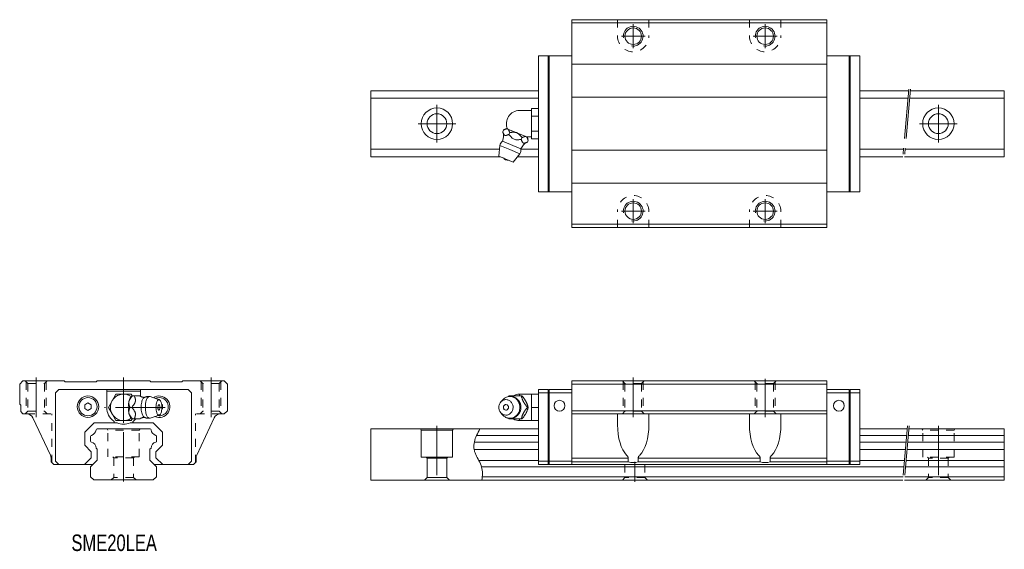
# Model space of a CAD drawing. Header units: inches. Extents: x -32 to 267, y -21 to 139.
import ezdxf

# ---------------------------------------------------------------- set-up
doc = ezdxf.new("R2010")
doc.units = ezdxf.units.IN
for name, pattern in [('CENTER', [22.8, 15, -3, 1.8, -3]), ('DASHED', [4.8, 2.4, -2.4]), ('PHANTOM', [27.6, 15, -3, 1.8, -3, 1.8, -3])]:
    doc.linetypes.add(name, pattern=pattern)
for name, color, linetype, lineweight in [('G-M6 [2]', 89, 'Continuous', 0), ('SME20EA [3]', 89, 'Continuous', 0), ('Unnamed [1]', 89, 'Continuous', 0)]:
    doc.layers.add(name, color=color, linetype=linetype, lineweight=lineweight)
doc.styles.add('CK_TEXT_STYLE_0006', font='Smooth', dxfattribs={"width": 0.75, "height": 5})

msp = doc.modelspace()

# ---------------------------------------------------------------- linework, layer by layer
at = {"layer": 'G-M6 [2]', "color": 4, "linetype": 'Continuous', "lineweight": 0}
for p, q in [((114.3, 23.58), (114.84, 24.22)), ((116.82, 25.5), (120.55, 25.5)), ((120.05, 25.53), (120.05, 26)), ((120.05, 26), (123.65, 26)), ((120.55, 25.5), (120.78, 25.5)), ((123.65, 24), (123.65, 26)), ((123.65, 26), (125.75, 26)), ((123.65, 22), (123.65, 24)), ((121.96, 23.82), (122.04, 23.68)), ((122.42, 22), (122.65, 22)), ((123.65, 20), (123.65, 22)), ((123.65, 22), (125.75, 22)), ((114.84, 19.78), (114.3, 20.42)), ((120.55, 18.5), (116.82, 18.5)), ((120.05, 18), (120.05, 18.47)), ((123.65, 18), (120.05, 18)), ((120.55, 18.5), (120.78, 18.5)), ((122.04, 20.32), (121.96, 20.18)), ((123.65, 18), (123.65, 20)), ((123.65, 18), (125.75, 18))]:
    msp.add_line(p, q, dxfattribs=at)
for points in [[(115.91, 19.65), (115.52, 19.69), (115.32, 19.74), (115.12, 19.81), (114.92, 19.91), (114.73, 20.03), (114.55, 20.17), (114.38, 20.33), (114.23, 20.51), (114.1, 20.71), (113.98, 20.92), (113.89, 21.13), (113.82, 21.35), (113.77, 21.64), (113.74, 21.92), (113.75, 22.19), (113.78, 22.44), (113.83, 22.67), (113.92, 22.95), (114.03, 23.18), (114.15, 23.38), (114.32, 23.6), (114.48, 23.77), (114.63, 23.9), (114.81, 24.03), (115.03, 24.15), (115.2, 24.22), (115.38, 24.28), (115.56, 24.32), (115.76, 24.34), (115.91, 24.35), (115.91, 24.35), (116.3, 24.31), (116.5, 24.26), (116.7, 24.19), (116.9, 24.09), (117.09, 23.97), (117.27, 23.83), (117.44, 23.67), (117.59, 23.49), (117.73, 23.29), (117.84, 23.08), (117.93, 22.87), (118, 22.65), (118.06, 22.36), (118.08, 22.08), (118.07, 21.81), (118.04, 21.56), (117.99, 21.33), (117.9, 21.05), (117.79, 20.82), (117.67, 20.62), (117.5, 20.4), (117.34, 20.23), (117.19, 20.1), (117.01, 19.97), (116.79, 19.85), (116.62, 19.78), (116.44, 19.72), (116.26, 19.68), (116.06, 19.66), (115.91, 19.65)], [(114.84, 24.22), (115.23, 24.61), (115.43, 24.76), (115.67, 24.92), (115.88, 25.03), (116.12, 25.12), (116.37, 25.2), (116.61, 25.26), (116.83, 25.29), (117.1, 25.3)], [(116.63, 25.26), (116.65, 25.28), (116.67, 25.31), (116.69, 25.34), (116.71, 25.37), (116.74, 25.39), (116.76, 25.42), (116.78, 25.45), (116.8, 25.47), (116.82, 25.5)], [(116.63, 25.27), (116.66, 25.27), (116.69, 25.28), (116.72, 25.28), (116.75, 25.29), (116.78, 25.29), (116.81, 25.29), (116.84, 25.3), (116.87, 25.3), (116.9, 25.3), (116.95, 25.31), (117, 25.31), (117.05, 25.31), (117.1, 25.32), (117.16, 25.32), (117.21, 25.32), (117.26, 25.32), (117.31, 25.32), (117.36, 25.31), (117.42, 25.31), (117.47, 25.31), (117.52, 25.3), (117.57, 25.3), (117.62, 25.29), (117.67, 25.28), (117.72, 25.28), (117.78, 25.27), (117.83, 25.26), (117.88, 25.25), (117.93, 25.24), (117.98, 25.22), (118.03, 25.21), (118.08, 25.2), (118.13, 25.18), (118.18, 25.17), (118.23, 25.15), (118.27, 25.14), (118.32, 25.12), (118.37, 25.1), (118.42, 25.08), (118.47, 25.06), (118.51, 25.04), (118.56, 25.02), (118.61, 25), (118.65, 24.97), (118.7, 24.95), (118.74, 24.93), (118.79, 24.9), (118.83, 24.88), (118.88, 24.85), (118.92, 24.82), (118.96, 24.79), (119.01, 24.77), (119.05, 24.74), (119.09, 24.71), (119.13, 24.68), (119.17, 24.64), (119.21, 24.61), (119.25, 24.58), (119.29, 24.55), (119.33, 24.51), (119.37, 24.48), (119.41, 24.44), (119.45, 24.41), (119.48, 24.37), (119.52, 24.34), (119.56, 24.3), (119.59, 24.26), (119.62, 24.22), (119.66, 24.18), (119.69, 24.14), (119.72, 24.1), (119.76, 24.06), (119.79, 24.02), (119.82, 23.98), (119.85, 23.94), (119.88, 23.9), (119.91, 23.85), (119.94, 23.81), (119.96, 23.77), (119.99, 23.72), (120.02, 23.68), (120.04, 23.63), (120.07, 23.58), (120.09, 23.54), (120.11, 23.49), (120.14, 23.44), (120.16, 23.4), (120.18, 23.35), (120.2, 23.3), (120.22, 23.25), (120.24, 23.2), (120.26, 23.16), (120.28, 23.11), (120.29, 23.06), (120.31, 23.01), (120.32, 22.96), (120.34, 22.91), (120.35, 22.86), (120.36, 22.8), (120.38, 22.75), (120.39, 22.7), (120.4, 22.65), (120.41, 22.6), (120.42, 22.55), (120.43, 22.49), (120.43, 22.44), (120.44, 22.39), (120.44, 22.34), (120.45, 22.3), (120.45, 22.26), (120.45, 22.22), (120.46, 22.19), (120.46, 22.15), (120.46, 22.11), (120.46, 22.08), (120.46, 22.04), (120.46, 22)], [(120.55, 25.5), (120.58, 25.39), (120.62, 25.28), (120.65, 25.17), (120.68, 25.06), (120.72, 24.95), (120.75, 24.84), (120.79, 24.73), (120.83, 24.61), (120.87, 24.5), (120.89, 24.43), (120.92, 24.35), (120.95, 24.28), (120.98, 24.21), (121.01, 24.14), (121.04, 24.07), (121.08, 23.99), (121.11, 23.92), (121.15, 23.84), (121.19, 23.77), (121.23, 23.69), (121.27, 23.62), (121.31, 23.54), (121.36, 23.47), (121.4, 23.39), (121.45, 23.32), (121.5, 23.25), (121.55, 23.18), (121.64, 23.04), (121.73, 22.9), (121.83, 22.77), (121.93, 22.64), (122.03, 22.51), (122.12, 22.38), (122.22, 22.25), (122.32, 22.13), (122.42, 22)], [(115.91, 21.17), (115.66, 21.22), (115.53, 21.28), (115.42, 21.37), (115.32, 21.48), (115.24, 21.61), (115.18, 21.74), (115.15, 21.88), (115.15, 22.06), (115.17, 22.22), (115.22, 22.35), (115.29, 22.49), (115.37, 22.59), (115.47, 22.68), (115.58, 22.75), (115.7, 22.8), (115.82, 22.82), (115.91, 22.83), (115.91, 22.83), (116.16, 22.78), (116.29, 22.72), (116.41, 22.63), (116.51, 22.52), (116.59, 22.39), (116.64, 22.26), (116.67, 22.12), (116.67, 21.94), (116.65, 21.78), (116.61, 21.65), (116.53, 21.51), (116.45, 21.41), (116.35, 21.32), (116.24, 21.25), (116.13, 21.2), (116, 21.18), (115.91, 21.17)], [(122.42, 22), (122.33, 21.89), (122.25, 21.78), (122.17, 21.67), (122.08, 21.56), (122, 21.45), (121.91, 21.34), (121.83, 21.23), (121.75, 21.11), (121.66, 21), (121.62, 20.93), (121.57, 20.85), (121.52, 20.78), (121.47, 20.71), (121.43, 20.64), (121.38, 20.57), (121.34, 20.49), (121.29, 20.42), (121.25, 20.34), (121.21, 20.27), (121.17, 20.19), (121.13, 20.12), (121.09, 20.04), (121.06, 19.97), (121.03, 19.89), (120.99, 19.82), (120.96, 19.75), (120.93, 19.68), (120.88, 19.54), (120.83, 19.4), (120.79, 19.27), (120.74, 19.14), (120.7, 19.01), (120.66, 18.88), (120.63, 18.75), (120.59, 18.63), (120.55, 18.5)], [(116.82, 18.5), (116.8, 18.53), (116.78, 18.55), (116.76, 18.58), (116.74, 18.61), (116.72, 18.63), (116.7, 18.66), (116.68, 18.68), (116.66, 18.71), (116.64, 18.74)]]:
    msp.add_lwpolyline(points, dxfattribs=at)
at = {"layer": 'G-M6 [2]', "color": 4, "linetype": 'Continuous', "lineweight": 0, "extrusion": (0, 0, -1)}
for points in [[(-117.1, 25.3), (-117.64, 25.25), (-117.85, 25.2), (-118.06, 25.13), (-118.27, 25.04), (-118.48, 24.94), (-118.68, 24.82), (-118.88, 24.68), (-119.06, 24.52), (-119.24, 24.35), (-119.4, 24.16), (-119.55, 23.96), (-119.72, 23.68), (-119.87, 23.38), (-119.98, 23.08), (-120.06, 22.77), (-120.11, 22.47), (-120.14, 22.17), (-120.14, 21.89), (-120.13, 21.62), (-120.07, 21.27), (-119.99, 20.96), (-119.89, 20.68), (-119.78, 20.43), (-119.61, 20.14), (-119.44, 19.89), (-119.27, 19.69), (-119.05, 19.46), (-118.84, 19.29), (-118.65, 19.16), (-118.43, 19.03), (-118.17, 18.91), (-117.96, 18.83), (-117.74, 18.77), (-117.52, 18.73), (-117.28, 18.71), (-117.1, 18.7), (-117.1, 18.7), (-116.6, 18.74), (-116.38, 18.79), (-116.11, 18.88), (-115.88, 18.97), (-115.63, 19.11), (-115.44, 19.23), (-115.24, 19.38), (-115.01, 19.59), (-114.84, 19.78)], [(-121.96, 23.82), (-121.91, 23.92), (-121.85, 24.02), (-121.79, 24.12), (-121.73, 24.22), (-121.66, 24.31), (-121.6, 24.41), (-121.53, 24.5), (-121.47, 24.6), (-121.4, 24.69), (-121.33, 24.78), (-121.26, 24.87), (-121.19, 24.96), (-121.13, 25.05), (-121.06, 25.14), (-120.99, 25.23), (-120.92, 25.32), (-120.85, 25.41), (-120.78, 25.5)], [(-120.46, 22), (-120.46, 21.95), (-120.46, 21.9), (-120.46, 21.85), (-120.46, 21.8), (-120.45, 21.75), (-120.45, 21.7), (-120.44, 21.65), (-120.44, 21.6), (-120.43, 21.55), (-120.42, 21.49), (-120.41, 21.44), (-120.41, 21.39), (-120.4, 21.34), (-120.38, 21.28), (-120.37, 21.23), (-120.36, 21.18), (-120.35, 21.13), (-120.33, 21.08), (-120.32, 21.02), (-120.3, 20.97), (-120.29, 20.92), (-120.27, 20.87), (-120.25, 20.82), (-120.23, 20.77), (-120.21, 20.72), (-120.19, 20.67), (-120.17, 20.62), (-120.15, 20.57), (-120.12, 20.53), (-120.1, 20.48), (-120.07, 20.43), (-120.05, 20.38), (-120.02, 20.34), (-120, 20.29), (-119.97, 20.24), (-119.94, 20.2), (-119.91, 20.15), (-119.88, 20.11), (-119.85, 20.06), (-119.82, 20.02), (-119.79, 19.98), (-119.76, 19.93), (-119.72, 19.89), (-119.69, 19.85), (-119.65, 19.81), (-119.62, 19.77), (-119.58, 19.73), (-119.55, 19.69), (-119.51, 19.65), (-119.47, 19.62), (-119.43, 19.58), (-119.39, 19.54), (-119.35, 19.51), (-119.31, 19.47), (-119.27, 19.44), (-119.23, 19.4), (-119.19, 19.37), (-119.15, 19.34), (-119.11, 19.3), (-119.06, 19.27), (-119.02, 19.24), (-118.97, 19.21), (-118.93, 19.18), (-118.89, 19.16), (-118.84, 19.13), (-118.79, 19.1), (-118.75, 19.08), (-118.7, 19.05), (-118.65, 19.03), (-118.61, 19), (-118.56, 18.98), (-118.51, 18.96), (-118.46, 18.94), (-118.41, 18.92), (-118.36, 18.9), (-118.32, 18.88), (-118.27, 18.86), (-118.22, 18.84), (-118.17, 18.83), (-118.12, 18.81), (-118.07, 18.8), (-118.01, 18.79), (-117.96, 18.77), (-117.91, 18.76), (-117.86, 18.75), (-117.81, 18.74), (-117.76, 18.73), (-117.71, 18.72), (-117.66, 18.71), (-117.6, 18.71), (-117.55, 18.7), (-117.5, 18.7), (-117.45, 18.69), (-117.4, 18.69), (-117.34, 18.68), (-117.29, 18.68), (-117.24, 18.68), (-117.19, 18.68), (-117.14, 18.68), (-117.08, 18.68), (-117.03, 18.69), (-116.98, 18.69), (-116.93, 18.7), (-116.88, 18.7), (-116.83, 18.71), (-116.77, 18.71), (-116.72, 18.72), (-116.67, 18.73), (-116.64, 18.73), (-116.61, 18.74), (-116.58, 18.74), (-116.55, 18.75), (-116.52, 18.75), (-116.49, 18.76), (-116.46, 18.77), (-116.43, 18.77), (-116.4, 18.78)], [(-122.65, 22), (-122.62, 22.09), (-122.6, 22.18), (-122.57, 22.27), (-122.54, 22.35), (-122.52, 22.44), (-122.49, 22.53), (-122.46, 22.62), (-122.43, 22.72), (-122.4, 22.81), (-122.37, 22.9), (-122.34, 22.99), (-122.3, 23.09), (-122.26, 23.18), (-122.22, 23.28), (-122.18, 23.38), (-122.14, 23.48), (-122.09, 23.58), (-122.04, 23.68)], [(-122.04, 20.32), (-122.07, 20.38), (-122.1, 20.43), (-122.12, 20.49), (-122.15, 20.55), (-122.18, 20.6), (-122.2, 20.66), (-122.22, 20.71), (-122.25, 20.77), (-122.27, 20.82), (-122.32, 20.96), (-122.37, 21.1), (-122.41, 21.23), (-122.46, 21.36), (-122.5, 21.49), (-122.54, 21.62), (-122.57, 21.75), (-122.61, 21.87), (-122.65, 22)], [(-116.32, 18.8), (-116.31, 18.81), (-116.3, 18.81), (-116.29, 18.82), (-116.28, 18.82), (-116.26, 18.82), (-116.25, 18.83), (-116.24, 18.83), (-116.23, 18.83), (-116.22, 18.84), (-116.22, 18.84), (-116.22, 18.84), (-116.21, 18.84), (-116.21, 18.84), (-116.21, 18.84), (-116.21, 18.84), (-116.21, 18.85), (-116.2, 18.85), (-116.2, 18.85)], [(-120.78, 18.5), (-120.87, 18.61), (-120.95, 18.72), (-121.04, 18.83), (-121.12, 18.94), (-121.21, 19.05), (-121.29, 19.16), (-121.37, 19.27), (-121.46, 19.39), (-121.54, 19.5), (-121.59, 19.57), (-121.63, 19.65), (-121.68, 19.72), (-121.73, 19.79), (-121.78, 19.86), (-121.82, 19.93), (-121.87, 20.01), (-121.91, 20.08), (-121.95, 20.16), (-121.95, 20.16), (-121.95, 20.16), (-121.96, 20.16), (-121.96, 20.17), (-121.96, 20.17), (-121.96, 20.17), (-121.96, 20.17), (-121.96, 20.18), (-121.96, 20.18)]]:
    msp.add_lwpolyline(points, dxfattribs=at)
at = {"layer": 'G-M6 [2]', "color": 4, "linetype": 'Continuous', "lineweight": 0}
for start, end in [(90, 118.89), (241.7091, 270)]:
    msp.add_arc((120.05, 22), 4, start, end, dxfattribs=at)
at = {"layer": 'SME20EA [3]', "color": 4, "linetype": 'Continuous', "lineweight": 0}
for p, q in [((-31.5, 29), (-30.5, 30)), ((-30.5, 30), (-18, 30)), ((-17.7, 29.7), (-18, 30)), ((-8.3, 29.7), (-8, 30)), ((8, 30), (-8, 30)), ((8.3, 29.7), (8, 30)), ((17.7, 29.7), (18, 30)), ((30.5, 30), (18, 30)), ((31.5, 29), (30.5, 30)), ((-31.5, 23), (-31.5, 29)), ((-17.7, 29.7), (-8.3, 29.7)), ((17.7, 29.7), (8.3, 29.7)), ((31.5, 21), (31.5, 29)), ((-31.5, 23), (-31.2, 22.7)), ((-31.2, 20.7), (-31.2, 22.7)), ((31.5, 21), (30.5, 20)), ((-31.2, 20.7), (-30.5, 20)), ((-30.5, 20), (-29.29, 20)), ((-22.19, 7.5), (-27.48, 18.85)), ((22.19, 7.5), (27.48, 18.85)), ((30.5, 20), (29.29, 20)), ((-22, 5.5), (-22, 6.66)), ((22, 5.5), (22, 6.66)), ((-22, 5.5), (-21.2, 4.7)), ((22, 5.5), (21.2, 4.7))]:
    msp.add_line(p, q, dxfattribs=at)
at = {"layer": 'SME20EA [3]', "color": 252, "linetype": 'DASHED', "lineweight": 0}
for p, q in [((-29.8, 30), (-29, 29.2)), ((-23.2, 30), (-24, 29.2)), ((23.2, 30), (24, 29.2)), ((29.8, 30), (29, 29.2)), ((-29.5, 29.7), (-29.5, 20.3)), ((-29, 29.2), (-29, 20.8)), ((-29, 29.2), (-24, 29.2)), ((-24, 29.2), (-24, 20.8)), ((-23.5, 29.7), (-23.5, 20.3)), ((23.5, 29.7), (23.5, 20.3)), ((24, 29.2), (24, 20.8)), ((29, 29.2), (24, 29.2)), ((29, 29.2), (29, 20.8)), ((29.5, 29.7), (29.5, 20.3)), ((-29, 20.8), (-29.8, 20)), ((-29.29, 20), (-21.75, 20)), ((-29, 20.8), (-24, 20.8)), ((-24, 20.8), (-23.2, 20)), ((-21.75, 5.25), (-21.75, 20)), ((21.75, 5.25), (21.75, 20)), ((29.29, 20), (21.75, 20)), ((24, 20.8), (23.2, 20)), ((29, 20.8), (24, 20.8)), ((29, 20.8), (29.8, 20))]:
    msp.add_line(p, q, dxfattribs=at)
at = {"layer": 'SME20EA [3]', "color": 252, "linetype": 'CENTER', "lineweight": 0}
for p, q in [((-26.5, 19.06), (-26.5, 31)), ((0, 17.3), (0, 31)), ((26.5, 19.06), (26.5, 31))]:
    msp.add_line(p, q, dxfattribs=at)
at = {"layer": 'SME20EA [3]', "color": 4, "linetype": 'Continuous', "lineweight": 0}
for centre, start, end in [((-29.29, 18), 25, 90), ((29.29, 18), 90, 155), ((-24, 6.66), 0, 25), ((24, 6.66), 155, 180)]:
    msp.add_arc(centre, 2, start, end, dxfattribs=at)
at = {"layer": 'Unnamed [1]', "color": 4, "linetype": 'Continuous', "lineweight": 0}
for p, q in [((135.85, 76.45), (135.85, 139.45)), ((213.15, 139.45), (135.85, 139.45)), ((213.15, 138.5), (135.85, 138.5)), ((213.15, 76.45), (213.15, 139.45)), ((125.75, 87.35), (125.75, 128.55)), ((125.75, 128.55), (135.85, 128.55)), ((128.75, 87.35), (128.75, 128.55)), ((129.05, 87.35), (129.05, 128.55)), ((223.25, 128.55), (213.15, 128.55)), ((219.95, 87.35), (219.95, 128.55)), ((220.25, 87.35), (220.25, 128.55)), ((223.25, 87.35), (223.25, 128.55)), ((135.85, 125.95), (213.15, 125.95)), ((125.75, 117.95), (75, 117.95)), ((75, 97.95), (75, 117.95)), ((238, 117.95), (223.25, 117.95)), ((267, 117.95), (238.51, 117.95)), ((267, 97.95), (267, 117.95)), ((125.75, 115.66), (75, 115.66)), ((135.85, 115.95), (213.15, 115.95)), ((237.8, 115.66), (223.25, 115.66)), ((267, 115.66), (238.31, 115.66)), ((120.05, 111.95), (123.65, 111.95)), ((123.65, 111.41), (123.65, 112.57)), ((123.65, 112.57), (125.75, 112.57)), ((123.65, 110.26), (123.65, 111.41)), ((125.75, 112.57), (125.75, 103.33)), ((123.65, 107.95), (123.65, 110.26)), ((123.65, 110.26), (125.75, 110.26)), ((123.65, 105.64), (123.65, 107.95)), ((114.95, 105.48), (115.18, 106.03)), ((122.44, 103.84), (115.97, 106.52)), ((116.36, 106.35), (116.44, 106.32)), ((116.82, 104.71), (117.05, 105.26)), ((123.65, 104.49), (123.65, 105.64)), ((123.65, 105.64), (125.75, 105.64)), ((123.65, 103.33), (123.65, 104.49)), ((114.9, 102.63), (120.44, 100.33)), ((120.55, 103.16), (120.78, 103.71)), ((123.65, 103.95), (122.17, 103.95)), ((122.42, 102.39), (122.65, 102.94)), ((123.65, 103.33), (125.75, 103.33)), ((113.94, 100.24), (75, 100.24)), ((113.74, 98.13), (114.05, 101.36)), ((114.05, 101.36), (117.1, 100.1)), ((117.1, 100.1), (120.15, 98.83)), ((120.15, 98.83), (118.08, 96.33)), ((125.75, 100.24), (120.45, 100.24)), ((135.85, 99.95), (213.15, 99.95)), ((236.45, 100.24), (223.25, 100.24)), ((267, 100.24), (236.96, 100.24)), ((114.18, 97.95), (75, 97.95)), ((113.74, 98.13), (118.08, 96.33)), ((125.75, 97.95), (119.42, 97.95)), ((236.25, 97.95), (223.25, 97.95)), ((267, 97.95), (236.76, 97.95)), ((135.85, 89.95), (213.15, 89.95)), ((125.75, 87.35), (135.85, 87.35)), ((223.25, 87.35), (213.15, 87.35)), ((213.15, 77.5), (135.85, 77.5)), ((213.15, 76.45), (135.85, 76.45)), ((135.85, 30), (135.85, 4.7)), ((135.85, 30), (213.15, 30)), ((213.15, 30), (213.15, 4.7)), ((-19.6, 27.4), (-20.6, 26.4)), ((19.6, 27.4), (-19.6, 27.4)), ((-5.1, 27.4), (-5.1, 22)), ((-5.1, 26.9), (5.1, 26.9)), ((5.1, 27.4), (5.1, 25.36)), ((20.6, 26.4), (19.6, 27.4)), ((125.75, 27.4), (125.75, 4.7)), ((125.75, 27.4), (128.75, 27.4)), ((128.75, 27.4), (128.75, 4.7)), ((128.75, 27.1), (129.05, 27.4)), ((129.05, 4.7), (129.05, 27.4)), ((129.05, 27.4), (135.85, 27.4)), ((135.85, 29), (213.15, 29)), ((219.95, 27.4), (213.15, 27.4)), ((219.95, 4.7), (219.95, 27.4)), ((220.25, 27.1), (219.95, 27.4)), ((220.25, 27.4), (220.25, 4.7)), ((223.25, 27.4), (220.25, 27.4)), ((223.25, 27.4), (223.25, 4.7)), ((-20.6, 26.4), (-20.6, 5.7)), ((-3.46, 24), (-4.62, 22)), ((-2.31, 26), (-3.46, 24)), ((0, 26), (-2.31, 26)), ((2.31, 26), (0, 26)), ((2.6, 25.5), (2.31, 26)), ((2.6, 25.5), (2.69, 25.5)), ((3.24, 25.5), (2.69, 25.5)), ((3.24, 25.5), (4.89, 25.5)), ((8.01, 25.27), (10.83, 24.33)), ((20.6, 5.7), (20.6, 26.4)), ((125.75, 26.4), (128.75, 26.4)), ((129.05, 26.4), (135.85, 26.4)), ((219.95, 26.4), (213.15, 26.4)), ((223.25, 26.4), (220.25, 26.4)), ((-11.8, 22.78), (-10.8, 23.35)), ((-11.8, 21.62), (-11.8, 22.78)), ((-10.8, 21.05), (-11.8, 21.62)), ((-9.8, 22.78), (-10.8, 23.35)), ((-10.8, 21.05), (-9.8, 21.62)), ((-9.8, 21.62), (-9.8, 22.78)), ((-4.62, 22), (-3.46, 20)), ((1.6, 23.68), (1.63, 23.82)), ((2.47, 22), (1.92, 22)), ((11.8, 22.78), (11.54, 22.93)), ((11.59, 21.5), (11.8, 21.62)), ((11.8, 21.62), (11.8, 22.78)), ((135.85, 21), (213.15, 21)), ((-3.46, 20), (-2.31, 18)), ((-2.31, 18), (0, 18)), ((0, 18), (2.31, 18)), ((1.63, 20.18), (1.6, 20.32)), ((2.31, 18), (2.6, 18.5)), ((2.69, 18.5), (2.6, 18.5)), ((3.24, 18.5), (2.69, 18.5)), ((4.88, 18.5), (3.24, 18.5)), ((10.83, 19.67), (8.01, 18.73)), ((135.85, 20), (213.15, 20)), ((149.75, 20), (149.75, 18.85)), ((149.75, 18.85), (149.75, 16.75)), ((159.25, 18.85), (159.25, 20)), ((159.25, 16.75), (159.25, 18.85)), ((189.75, 18.85), (189.75, 20)), ((189.75, 16.75), (189.75, 18.85)), ((199.25, 20), (199.25, 18.85)), ((199.25, 18.85), (199.25, 16.75)), ((-8.95, 17.3), (-11.8, 14.45)), ((-3.13, 17.3), (-8.95, 17.3)), ((8.05, 15.5), (-8.05, 15.5)), ((-1.98, 17.3), (-3.13, 17.3)), ((3.13, 17.3), (1.98, 17.3)), ((3.13, 17.3), (8.95, 17.3)), ((8.95, 17.3), (11.8, 14.45)), ((75, 15.45), (75, -0.05)), ((75, 15.45), (125.75, 15.45)), ((90.25, 15.05), (90.02, 15.45)), ((99.75, 15.05), (90.25, 15.05)), ((90.25, 6.95), (90.25, 15.05)), ((99.75, 15.05), (99.98, 15.45)), ((99.75, 6.95), (99.75, 15.05)), ((223.25, 15.45), (237.57, 15.45)), ((238.07, 15.45), (267, 15.45)), ((267, 15.45), (267, -0.05)), ((-11.8, 14.45), (-11.8, 10.55)), ((-10, 13.22), (-10, 11.78)), ((10, 13.22), (10, 11.78)), ((11.8, 14.45), (11.8, 10.55)), ((107.02, 13.49), (125.75, 13.49)), ((223.25, 13.49), (237.4, 13.49)), ((237.9, 13.49), (267, 13.49)), ((-11.8, 10.55), (-9.8, 8.55)), ((-8, 9.3), (-8.35, 9.65)), ((-8, 6), (-8, 9.3)), ((8, 9.3), (8.35, 9.65)), ((8, 6), (8, 9.3)), ((11.8, 10.55), (9.8, 8.55)), ((106.27, 9.25), (125.75, 9.25)), ((106.34, 11.49), (125.75, 11.49)), ((223.25, 11.49), (237.22, 11.49)), ((223.25, 9.25), (237.02, 9.25)), ((237.53, 9.25), (267, 9.25)), ((237.72, 11.49), (267, 11.49)), ((-9.8, 6.75), (-11.85, 4.7)), ((-8, 6), (-10, 4)), ((-9.8, 8.55), (-9.8, 6.75)), ((8, 6), (10, 4)), ((9.8, 8.55), (9.8, 6.75)), ((9.8, 6.75), (11.85, 4.7)), ((99.75, 6.95), (90.25, 6.95)), ((91.7, 6.95), (92, 6.65)), ((98, 6.65), (92, 6.65)), ((92, 6.65), (92, 0.75)), ((98.3, 6.95), (98, 6.65)), ((98, 6.65), (98, 0.75)), ((152.98, 6.66), (135.85, 6.66)), ((152.98, 6.66), (152.98, 5.5)), ((156.02, 5.5), (156.02, 6.66)), ((192.98, 6.66), (156.02, 6.66)), ((192.98, 5.5), (192.98, 6.66)), ((196.02, 6.66), (196.02, 5.5)), ((213.15, 6.66), (196.02, 6.66)), ((-9.3, 4.7), (-21.2, 4.7)), ((-20.6, 5.7), (-19.6, 4.7)), ((-10, 4), (-10, 1)), ((21.2, 4.7), (9.3, 4.7)), ((10, 4), (10, 1)), ((19.6, 4.7), (20.6, 5.7)), ((107.66, 5.95), (125.75, 5.95)), ((108.52, 3.95), (236.56, 3.95)), ((125.75, 5.7), (128.75, 5.7)), ((125.75, 4.7), (223.25, 4.7)), ((129.05, 5.7), (135.85, 5.7)), ((152.98, 5.5), (135.85, 5.5)), ((192.98, 5.5), (156.02, 5.5)), ((213.15, 5.5), (196.02, 5.5)), ((219.95, 5.7), (213.15, 5.7)), ((223.25, 5.7), (220.25, 5.7)), ((223.25, 5.95), (236.74, 5.95)), ((237.06, 3.95), (267, 3.95)), ((237.24, 5.95), (267, 5.95)), ((-10, 1), (-9, 0)), ((9, 0), (-9, 0)), ((10, 1), (9, 0)), ((92, 0.75), (91.2, -0.05)), ((98, 0.75), (92, 0.75)), ((98, 0.75), (98.8, -0.05)), ((108.74, 0.95), (236.3, 0.95)), ((236.8, 0.95), (267, 0.95)), ((236.21, -0.05), (75, -0.05)), ((267, -0.05), (236.71, -0.05))]:
    msp.add_line(p, q, dxfattribs=at)
at = {"layer": 'Unnamed [1]', "color": 252, "linetype": 'DASHED', "lineweight": 0}
for p, q in [((149.75, 139.45), (149.75, 134.45)), ((159.25, 139.45), (159.25, 134.45)), ((189.75, 139.45), (189.75, 134.45)), ((199.25, 139.45), (199.25, 134.45)), ((149.75, 76.45), (149.75, 81.45)), ((159.25, 76.45), (159.25, 81.45)), ((189.75, 76.45), (189.75, 81.45)), ((199.25, 76.45), (199.25, 81.45)), ((151.2, 30), (152, 29.2)), ((157.8, 30), (157, 29.2)), ((191.2, 30), (192, 29.2)), ((197.8, 30), (197, 29.2)), ((151.5, 29.7), (151.5, 20.3)), ((152, 29.2), (152, 20.8)), ((157, 29.2), (152, 29.2)), ((157, 29.2), (157, 20.8)), ((157.5, 29.7), (157.5, 20.3)), ((191.5, 29.7), (191.5, 20.3)), ((192, 29.2), (192, 20.8)), ((197, 29.2), (192, 29.2)), ((197, 29.2), (197, 20.8)), ((197.5, 29.7), (197.5, 20.3)), ((152, 20.8), (151.2, 20)), ((157, 20.8), (152, 20.8)), ((157, 20.8), (157.8, 20)), ((192, 20.8), (191.2, 20)), ((197, 20.8), (192, 20.8)), ((197, 20.8), (197.8, 20)), ((-4.75, 15.1), (-4.98, 15.5)), ((-4.75, 7), (-4.75, 15.1)), ((4.75, 15.1), (-4.75, 15.1)), ((4.75, 15.1), (4.98, 15.5)), ((4.75, 7), (4.75, 15.1)), ((242.25, 15.05), (242.02, 15.45)), ((242.25, 6.95), (242.25, 15.05)), ((251.75, 15.05), (242.25, 15.05)), ((251.75, 15.05), (251.98, 15.45)), ((251.75, 6.95), (251.75, 15.05)), ((4.75, 7), (-4.75, 7)), ((-3.3, 7), (-3, 6.7)), ((-3, 6.7), (-3, 0.8)), ((3, 6.7), (-3, 6.7)), ((3.3, 7), (3, 6.7)), ((3, 6.7), (3, 0.8)), ((251.75, 6.95), (242.25, 6.95)), ((243.7, 6.95), (244, 6.65)), ((250, 6.65), (244, 6.65)), ((244, 6.65), (244, 0.75)), ((250.3, 6.95), (250, 6.65)), ((250, 6.65), (250, 0.75)), ((152, 4.65), (152, 0.75)), ((158, 4.65), (158, 0.75)), ((-3, 0.8), (-3.8, 0)), ((3, 0.8), (-3, 0.8)), ((3, 0.8), (3.8, 0)), ((152, 0.75), (151.2, -0.05)), ((158, 0.75), (152, 0.75)), ((158.8, -0.05), (158, 0.75)), ((244, 0.75), (243.2, -0.05)), ((250, 0.75), (244, 0.75)), ((250, 0.75), (250.8, -0.05))]:
    msp.add_line(p, q, dxfattribs=at)
at = {"layer": 'Unnamed [1]', "color": 252, "linetype": 'CENTER', "lineweight": 0}
for p, q in [((154.5, 138.05), (154.5, 130.85)), ((194.5, 138.05), (194.5, 130.85)), ((158.1, 134.45), (150.9, 134.45)), ((198.1, 134.45), (190.9, 134.45)), ((95, 102.25), (95, 113.65)), ((247, 102.25), (247, 113.65)), ((89.3, 107.95), (100.7, 107.95)), ((241.3, 107.95), (252.7, 107.95)), ((154.5, 77.85), (154.5, 85.05)), ((194.5, 77.85), (194.5, 85.05)), ((158.1, 81.45), (150.9, 81.45)), ((198.1, 81.45), (190.9, 81.45)), ((154.5, 19), (154.5, 31.01)), ((194.5, 19), (194.5, 30.61)), ((12.56, 22), (-5.77, 22)), ((0, -0.5), (0, 16.5)), ((95, 16.45), (95, -0.55)), ((247, 16.45), (247, -0.55)), ((155, 5.48), (155, -0.55))]:
    msp.add_line(p, q, dxfattribs=at)
at = {"layer": 'Unnamed [1]', "color": 252, "linetype": 'PHANTOM', "lineweight": 0}
for p, q in [((238.05, 118.45), (236.17, 96.95)), ((238.55, 118.45), (236.67, 96.95)), ((237.65, 16.45), (236.12, -1.05)), ((238.16, 16.45), (236.63, -1.05))]:
    msp.add_line(p, q, dxfattribs=at)
at = {"layer": 'Unnamed [1]', "color": 4, "linetype": 'Continuous', "lineweight": 0, "extrusion": (0, 0, -1)}
for points in [[(-114.95, 105.48), (-114.98, 105.39), (-115.02, 105.3), (-115.05, 105.22), (-115.08, 105.13), (-115.12, 105.04), (-115.15, 104.96), (-115.19, 104.88), (-115.23, 104.8), (-115.27, 104.73), (-115.29, 104.68), (-115.32, 104.64), (-115.35, 104.6), (-115.38, 104.57), (-115.41, 104.53), (-115.44, 104.5), (-115.48, 104.47), (-115.51, 104.44), (-115.55, 104.42), (-115.59, 104.4), (-115.63, 104.39), (-115.67, 104.38), (-115.71, 104.37), (-115.76, 104.36), (-115.8, 104.36), (-115.85, 104.36), (-115.9, 104.36), (-115.95, 104.37), (-116.04, 104.39), (-116.13, 104.42), (-116.23, 104.45), (-116.33, 104.48), (-116.42, 104.52), (-116.52, 104.57), (-116.62, 104.61), (-116.72, 104.66), (-116.82, 104.71)], [(-117.05, 105.26), (-117.02, 105.35), (-116.98, 105.44), (-116.95, 105.52), (-116.92, 105.61), (-116.88, 105.69), (-116.85, 105.78), (-116.81, 105.86), (-116.77, 105.94), (-116.73, 106.01), (-116.71, 106.05), (-116.68, 106.1), (-116.65, 106.14), (-116.62, 106.17), (-116.59, 106.21), (-116.56, 106.24), (-116.52, 106.27), (-116.49, 106.29), (-116.45, 106.32), (-116.45, 106.32), (-116.45, 106.32), (-116.45, 106.32), (-116.45, 106.32), (-116.44, 106.32), (-116.44, 106.32), (-116.44, 106.32), (-116.44, 106.32), (-116.44, 106.32)], [(-116.82, 104.71), (-116.97, 104.51), (-117.13, 104.32), (-117.29, 104.12), (-117.46, 103.94), (-117.64, 103.76), (-117.82, 103.6), (-118.01, 103.45), (-118.21, 103.33), (-118.43, 103.22), (-118.66, 103.15), (-118.89, 103.1), (-119.12, 103.07), (-119.36, 103.06), (-119.6, 103.07), (-119.83, 103.08), (-120.07, 103.11), (-120.31, 103.13), (-120.55, 103.16)], [(-120.55, 103.16), (-120.58, 103.07), (-120.62, 102.98), (-120.65, 102.9), (-120.68, 102.81), (-120.72, 102.72), (-120.75, 102.64), (-120.79, 102.56), (-120.83, 102.48), (-120.87, 102.41), (-120.89, 102.36), (-120.92, 102.32), (-120.95, 102.28), (-120.98, 102.25), (-121.01, 102.21), (-121.04, 102.18), (-121.08, 102.15), (-121.11, 102.12), (-121.15, 102.1), (-121.19, 102.08), (-121.23, 102.07), (-121.27, 102.06), (-121.31, 102.05), (-121.36, 102.04), (-121.4, 102.04), (-121.45, 102.04), (-121.5, 102.04), (-121.55, 102.05), (-121.64, 102.07), (-121.73, 102.1), (-121.83, 102.13), (-121.93, 102.16), (-122.03, 102.2), (-122.12, 102.25), (-122.22, 102.29), (-122.32, 102.34), (-122.42, 102.39)], [(-122.65, 102.94), (-122.62, 103.01), (-122.6, 103.08), (-122.57, 103.15), (-122.54, 103.22), (-122.52, 103.29), (-122.49, 103.36), (-122.46, 103.43), (-122.43, 103.5), (-122.4, 103.56), (-122.37, 103.62), (-122.34, 103.68), (-122.3, 103.74), (-122.26, 103.8), (-122.22, 103.85), (-122.18, 103.9), (-122.14, 103.94), (-122.09, 103.97), (-122.04, 104)], [(-2.47, 22), (-2.56, 22.11), (-2.65, 22.22), (-2.73, 22.33), (-2.82, 22.44), (-2.91, 22.55), (-2.99, 22.66), (-3.07, 22.77), (-3.15, 22.89), (-3.22, 23), (-3.27, 23.07), (-3.31, 23.15), (-3.35, 23.22), (-3.38, 23.29), (-3.42, 23.36), (-3.45, 23.43), (-3.48, 23.51), (-3.51, 23.58), (-3.53, 23.66), (-3.55, 23.73), (-3.56, 23.81), (-3.57, 23.88), (-3.58, 23.96), (-3.59, 24.03), (-3.59, 24.11), (-3.59, 24.18), (-3.59, 24.25), (-3.58, 24.32), (-3.56, 24.46), (-3.53, 24.6), (-3.5, 24.73), (-3.47, 24.86), (-3.43, 24.99), (-3.38, 25.12), (-3.34, 25.25), (-3.29, 25.37), (-3.24, 25.5)], [(-4.89, 25.5), (-4.89, 25.49), (-4.91, 25.48), (-4.92, 25.47), (-4.93, 25.46), (-4.95, 25.45), (-4.96, 25.44), (-4.98, 25.43), (-4.99, 25.42), (-5.01, 25.41), (-5.04, 25.39), (-5.07, 25.38), (-5.1, 25.36), (-5.14, 25.34), (-5.17, 25.32), (-5.2, 25.3), (-5.24, 25.29), (-5.27, 25.27), (-5.31, 25.25), (-5.35, 25.23), (-5.39, 25.22), (-5.43, 25.2), (-5.47, 25.18), (-5.51, 25.17), (-5.56, 25.15), (-5.6, 25.14), (-5.64, 25.13), (-5.69, 25.11), (-5.73, 25.1), (-5.78, 25.09), (-5.83, 25.08), (-5.88, 25.07), (-5.92, 25.06), (-5.97, 25.05), (-6.02, 25.04), (-6.07, 25.03), (-6.12, 25.02), (-6.15, 25.02), (-6.17, 25.02), (-6.2, 25.02), (-6.23, 25.01), (-6.26, 25.01), (-6.29, 25.01), (-6.32, 25.01), (-6.35, 25.01)], [(-3.24, 18.5), (-3.28, 18.61), (-3.32, 18.72), (-3.36, 18.83), (-3.4, 18.94), (-3.44, 19.05), (-3.47, 19.16), (-3.5, 19.27), (-3.53, 19.39), (-3.55, 19.5), (-3.57, 19.57), (-3.58, 19.65), (-3.58, 19.72), (-3.59, 19.79), (-3.59, 19.86), (-3.59, 19.93), (-3.59, 20.01), (-3.58, 20.08), (-3.57, 20.16), (-3.56, 20.23), (-3.54, 20.31), (-3.52, 20.38), (-3.49, 20.46), (-3.46, 20.53), (-3.43, 20.61), (-3.4, 20.68), (-3.36, 20.75), (-3.33, 20.82), (-3.25, 20.96), (-3.16, 21.1), (-3.07, 21.23), (-2.98, 21.36), (-2.88, 21.49), (-2.78, 21.62), (-2.68, 21.75), (-2.57, 21.87), (-2.47, 22)], [(-10.72, 21.17), (-10.74, 21.17), (-10.77, 21.18), (-10.79, 21.19), (-10.81, 21.21), (-10.84, 21.23), (-10.86, 21.26), (-10.88, 21.29), (-10.9, 21.32), (-10.92, 21.35)], [(-7.92, 18.71), (-7.87, 18.7), (-7.83, 18.7), (-7.79, 18.69), (-7.75, 18.69), (-7.71, 18.69), (-7.66, 18.68), (-7.62, 18.68), (-7.58, 18.68), (-7.54, 18.68), (-7.49, 18.68), (-7.44, 18.69), (-7.4, 18.69), (-7.35, 18.69), (-7.31, 18.7), (-7.26, 18.7), (-7.21, 18.71), (-7.17, 18.72), (-7.12, 18.72), (-7.08, 18.73), (-7.04, 18.74), (-6.99, 18.75), (-6.95, 18.76), (-6.91, 18.77), (-6.86, 18.78), (-6.82, 18.8), (-6.78, 18.81), (-6.74, 18.82), (-6.69, 18.84), (-6.65, 18.85), (-6.61, 18.87), (-6.57, 18.89), (-6.53, 18.9), (-6.5, 18.92), (-6.46, 18.94), (-6.42, 18.96), (-6.38, 18.98), (-6.36, 18.99), (-6.34, 19), (-6.31, 19.02), (-6.29, 19.03), (-6.27, 19.04), (-6.25, 19.06), (-6.23, 19.07), (-6.21, 19.09), (-6.12, 19.14)]]:
    msp.add_lwpolyline(points, dxfattribs=at)
at = {"layer": 'Unnamed [1]', "color": 4, "linetype": 'Continuous', "lineweight": 0}
for points in [[(116.36, 106.35), (116.33, 106.36), (116.3, 106.37), (116.27, 106.37), (116.23, 106.38), (116.2, 106.38), (116.16, 106.38), (116.13, 106.38), (116.09, 106.37), (116.05, 106.37), (115.96, 106.35), (115.87, 106.32), (115.77, 106.29), (115.67, 106.25), (115.58, 106.21), (115.48, 106.17), (115.38, 106.12), (115.28, 106.08), (115.18, 106.03)], [(119.19, 105.19), (119.07, 105.23), (119, 105.25), (118.94, 105.27), (118.87, 105.28), (118.81, 105.3), (118.75, 105.31), (118.68, 105.32), (118.61, 105.33), (118.55, 105.33), (118.38, 105.35), (118.22, 105.35), (118.05, 105.35), (117.88, 105.34), (117.71, 105.33), (117.55, 105.31), (117.38, 105.3), (117.21, 105.28), (117.05, 105.26)], [(120.78, 103.71), (120.69, 103.82), (120.6, 103.94), (120.51, 104.05), (120.42, 104.16), (120.33, 104.27), (120.23, 104.38), (120.13, 104.48), (120.03, 104.59), (119.93, 104.69), (119.87, 104.75), (119.8, 104.8), (119.74, 104.86), (119.67, 104.91), (119.6, 104.96), (119.53, 105.01), (119.45, 105.05), (119.38, 105.1), (119.3, 105.14), (119.3, 105.14), (119.3, 105.14), (119.29, 105.14), (119.29, 105.14), (119.29, 105.14), (119.29, 105.14), (119.28, 105.14), (119.28, 105.15), (119.19, 105.19)], [(121.96, 104.03), (121.91, 104.05), (121.85, 104.06), (121.79, 104.06), (121.73, 104.06), (121.66, 104.05), (121.6, 104.04), (121.53, 104.02), (121.47, 104), (121.4, 103.98), (121.33, 103.95), (121.26, 103.93), (121.19, 103.9), (121.13, 103.87), (121.06, 103.84), (120.99, 103.81), (120.92, 103.78), (120.85, 103.74), (120.78, 103.71)], [(2.59, 25.51), (2.34, 25.31), (2.22, 25.19), (2.11, 25.04), (2, 24.87), (1.91, 24.68), (1.83, 24.48), (1.75, 24.26), (1.68, 24.04), (1.63, 23.82)], [(2.69, 25.5), (2.6, 25.39), (2.51, 25.28), (2.43, 25.17), (2.34, 25.06), (2.26, 24.95), (2.17, 24.84), (2.09, 24.73), (2.01, 24.61), (1.94, 24.5), (1.9, 24.43), (1.85, 24.35), (1.81, 24.28), (1.78, 24.21), (1.74, 24.14), (1.71, 24.07), (1.68, 23.99), (1.66, 23.92), (1.63, 23.84), (1.63, 23.84), (1.63, 23.84), (1.63, 23.84), (1.63, 23.83), (1.63, 23.83), (1.63, 23.83), (1.63, 23.83), (1.63, 23.82), (1.63, 23.82)], [(6.17, 24.9), (5.99, 24.73), (5.88, 24.58), (5.78, 24.41), (5.68, 24.18), (5.57, 23.89), (5.48, 23.53), (5.4, 23.13), (5.36, 22.75), (5.33, 22.41), (5.32, 22.1), (5.32, 22), (5.32, 22), (5.34, 21.46), (5.37, 21.11), (5.43, 20.7), (5.51, 20.35), (5.59, 20.06), (5.7, 19.77), (5.8, 19.56), (5.91, 19.37), (6.03, 19.23), (6.12, 19.14)], [(6.17, 24.9), (6.2, 24.91), (6.2, 24.92), (6.21, 24.92), (6.21, 24.92), (6.21, 24.92), (6.22, 24.93), (6.22, 24.93), (6.23, 24.93), (6.23, 24.94), (6.27, 24.96), (6.31, 24.98), (6.34, 25.01), (6.38, 25.03), (6.42, 25.05), (6.46, 25.06), (6.5, 25.08), (6.54, 25.1), (6.58, 25.12), (6.62, 25.13), (6.66, 25.15), (6.71, 25.16), (6.75, 25.18), (6.79, 25.19), (6.83, 25.21), (6.87, 25.22), (6.91, 25.23), (6.96, 25.24), (7, 25.25), (7.04, 25.26), (7.09, 25.27), (7.13, 25.28), (7.17, 25.28), (7.22, 25.29), (7.26, 25.3), (7.3, 25.3), (7.35, 25.31), (7.39, 25.31), (7.44, 25.32), (7.49, 25.32), (7.54, 25.32), (7.59, 25.32), (7.63, 25.32), (7.68, 25.32), (7.73, 25.31), (7.78, 25.31), (7.79, 25.31), (7.81, 25.31), (7.82, 25.3), (7.84, 25.3), (7.85, 25.3)], [(7.85, 25.3), (7.65, 25.26), (7.52, 25.18), (7.41, 25.09), (7.3, 24.97), (7.18, 24.8), (7.08, 24.61), (6.97, 24.36), (6.86, 24.04), (6.76, 23.65), (6.68, 23.22), (6.63, 22.81), (6.6, 22.45), (6.59, 22.11), (6.59, 22), (6.59, 22), (6.61, 21.36), (6.65, 21.01), (6.7, 20.67), (6.78, 20.27), (6.87, 19.91), (6.98, 19.62), (7.08, 19.39), (7.18, 19.2), (7.28, 19.06), (7.4, 18.92), (7.5, 18.83), (7.62, 18.76), (7.74, 18.71), (7.86, 18.7), (7.97, 18.72), (8.01, 18.73)], [(8.01, 25.27), (8, 25.28), (7.98, 25.28), (7.96, 25.29), (7.94, 25.29), (7.92, 25.29), (7.91, 25.3), (7.89, 25.3), (7.87, 25.3), (7.85, 25.3)], [(11.62, 22), (11.59, 22.57), (11.55, 22.86), (11.48, 23.24), (11.41, 23.51), (11.32, 23.74), (11.22, 23.95), (11.11, 24.11), (11.03, 24.2), (10.95, 24.27), (10.87, 24.32), (10.76, 24.35), (10.65, 24.34), (10.56, 24.31), (10.47, 24.26), (10.36, 24.16), (10.27, 24.04), (10.17, 23.87), (10.07, 23.63), (9.97, 23.32), (9.9, 22.98), (9.85, 22.65), (9.83, 22.36), (9.82, 22.08), (9.82, 22), (9.82, 22), (9.84, 21.43), (9.88, 21.14), (9.95, 20.76), (10.03, 20.49), (10.11, 20.26), (10.21, 20.05), (10.32, 19.89), (10.4, 19.8), (10.49, 19.73), (10.57, 19.68), (10.68, 19.65), (10.78, 19.66), (10.88, 19.69), (10.97, 19.74), (11.07, 19.84), (11.16, 19.96), (11.26, 20.13), (11.37, 20.37), (11.46, 20.68), (11.53, 21.02), (11.58, 21.35), (11.61, 21.64), (11.62, 21.92), (11.62, 22)], [(1.6, 23.68), (1.56, 23.47), (1.52, 23.27), (1.5, 23.07), (1.47, 22.88), (1.46, 22.69), (1.45, 22.51), (1.44, 22.33), (1.43, 22.16), (1.43, 22), (1.43, 22), (1.43, 21.84), (1.44, 21.67), (1.45, 21.49), (1.46, 21.31), (1.47, 21.12), (1.5, 20.93), (1.52, 20.73), (1.56, 20.53), (1.6, 20.32)], [(1.6, 23.68), (1.59, 23.62), (1.58, 23.57), (1.58, 23.51), (1.57, 23.45), (1.57, 23.4), (1.57, 23.34), (1.57, 23.29), (1.58, 23.23), (1.58, 23.18), (1.6, 23.04), (1.63, 22.9), (1.66, 22.77), (1.7, 22.64), (1.74, 22.51), (1.78, 22.38), (1.83, 22.25), (1.87, 22.13), (1.92, 22)], [(1.92, 22), (1.89, 21.91), (1.85, 21.82), (1.82, 21.73), (1.79, 21.65), (1.76, 21.56), (1.73, 21.47), (1.7, 21.38), (1.68, 21.28), (1.65, 21.19), (1.63, 21.1), (1.61, 21.01), (1.59, 20.91), (1.58, 20.82), (1.57, 20.72), (1.57, 20.62), (1.57, 20.52), (1.58, 20.42), (1.6, 20.32)], [(10.92, 22.65), (10.81, 22.79), (10.76, 22.82), (10.71, 22.83), (10.65, 22.81), (10.6, 22.77), (10.54, 22.69), (10.49, 22.57), (10.43, 22.38), (10.41, 22.21), (10.4, 22.05), (10.4, 22), (10.4, 22), (10.4, 21.9), (10.41, 21.8), (10.42, 21.68), (10.45, 21.56), (10.48, 21.44), (10.53, 21.34), (10.58, 21.25), (10.65, 21.19), (10.72, 21.17)], [(1.63, 20.18), (1.68, 19.96), (1.75, 19.74), (1.83, 19.52), (1.91, 19.32), (2, 19.13), (2.11, 18.96), (2.22, 18.81), (2.34, 18.69), (2.48, 18.58)], [(1.63, 20.18), (1.66, 20.08), (1.69, 19.98), (1.73, 19.88), (1.78, 19.78), (1.83, 19.69), (1.88, 19.59), (1.94, 19.5), (2, 19.4), (2.07, 19.31), (2.13, 19.22), (2.2, 19.13), (2.27, 19.04), (2.34, 18.95), (2.41, 18.86), (2.48, 18.77), (2.55, 18.68), (2.62, 18.59), (2.69, 18.5)], [(2.6, 18.5), (2.6, 18.5), (2.6, 18.51), (2.59, 18.51), (2.59, 18.51), (2.58, 18.51), (2.58, 18.52), (2.58, 18.52), (2.57, 18.52), (2.57, 18.52), (2.57, 18.53), (2.56, 18.53), (2.56, 18.53), (2.55, 18.54), (2.55, 18.54), (2.54, 18.54), (2.54, 18.54), (2.54, 18.55), (2.53, 18.55), (2.53, 18.55), (2.52, 18.56), (2.52, 18.56), (2.51, 18.56), (2.51, 18.56), (2.5, 18.57), (2.5, 18.57), (2.49, 18.57), (2.49, 18.57), (2.48, 18.58), (2.48, 18.58)], [(6.35, 18.99), (6.35, 18.99), (6.34, 18.99), (6.33, 18.99), (6.32, 18.99), (6.31, 18.99), (6.3, 18.99), (6.29, 18.99), (6.28, 18.99), (6.27, 18.99), (6.22, 18.99), (6.17, 18.98), (6.12, 18.98), (6.07, 18.97), (6.03, 18.96), (5.98, 18.96), (5.93, 18.95), (5.88, 18.94), (5.84, 18.93), (5.79, 18.92), (5.75, 18.9), (5.71, 18.89), (5.66, 18.88), (5.62, 18.87), (5.58, 18.85), (5.54, 18.84), (5.5, 18.82), (5.45, 18.81), (5.42, 18.79), (5.38, 18.78), (5.34, 18.76), (5.31, 18.75), (5.27, 18.73), (5.24, 18.71), (5.2, 18.7), (5.17, 18.68), (5.13, 18.66), (5.1, 18.64), (5.07, 18.63), (5.04, 18.61), (5.01, 18.59), (4.99, 18.57), (4.96, 18.56), (4.93, 18.54), (4.91, 18.52), (4.89, 18.5), (4.88, 18.5), (4.88, 18.5), (4.88, 18.5), (4.88, 18.5)]]:
    msp.add_lwpolyline(points, dxfattribs=at)
for centre, radius in [((154.5, 134.45), 2.5), ((194.5, 134.45), 2.5), ((95, 107.95), 4.75), ((95, 107.95), 3), ((247, 107.95), 4.75), ((247, 107.95), 3), ((154.5, 81.45), 2.5), ((194.5, 81.45), 2.5), ((-10.8, 22.2), 3.25), ((-10.8, 22.2), 2.75), ((132.15, 22.5), 1.65), ((216.85, 22.5), 1.65)]:
    msp.add_circle(centre, radius, dxfattribs=at)
at = {"layer": 'Unnamed [1]', "color": 252, "linetype": 'Continuous', "lineweight": 0}
for centre in [(154.5, 134.45), (194.5, 134.45), (154.5, 81.45), (194.5, 81.45)]:
    msp.add_arc(centre, 3, 260, 190, dxfattribs=at)
at = {"layer": 'Unnamed [1]', "color": 252, "linetype": 'DASHED', "lineweight": 0}
for centre, start, end in [((154.5, 134.45), 180, 0), ((194.5, 134.45), 180, 0), ((154.5, 81.45), 0, 180), ((194.5, 81.45), 0, 180)]:
    msp.add_arc(centre, 4.75, start, end, dxfattribs=at)
at = {"layer": 'Unnamed [1]', "color": 4, "linetype": 'Continuous', "lineweight": 0}
for centre, radius, start, end in [((120.05, 107.95), 4, 90, 203.6618), ((111.22, 104.12), 3.97, 337.9078, 19.9684), ((113.5, 109.63), 3.97, 295.0155, 308.3929), ((116.4, 100.7), 2.44, 127.9465, 164.4336), ((124.1, 98.79), 3.97, 115.0145, 157.0922), ((126.38, 104.3), 3.97, 186.6071, 199.97), ((118.02, 100.03), 2.44, 330.5664, 7.0535), ((116.39, 98.39), 1.5, 213.9427, 281.0573), ((0, 22), 4, 54.9474, 305.0526), ((10.8, 22.2), 3.25, 246.3586, 122.8363), ((10.8, 22.2), 2.75, 259.7064, 113.9063), ((0, 22), 5.1, 180, 234.5691), ((9.56, 22), 1.5, 334.4214, 25.5786), ((0, 22), 5.1, 305.4309, 316.6641), ((-10.25, 15.35), 1.9, 284.464, 356.1036), ((-8.05, 15.2), 0.3, 90, 176.1036), ((-3.13, 17.6), 0.3, 270, 54.5691), ((0, 22), 5.1, 247.1565, 292.8435), ((3.13, 17.6), 0.3, 125.4309, 270), ((8.05, 15.2), 0.3, 3.8964, 90), ((10.25, 15.35), 1.9, 183.8964, 255.536), ((-9.7, 13.22), 0.3, 104.464, 180), ((9.7, 13.22), 0.3, 0, 75.536), ((-9.7, 11.78), 0.3, 180, 255.536), ((-10.25, 9.65), 1.9, 359.9697, 75.536), ((10.25, 9.65), 1.9, 104.464, 180.0303), ((9.7, 11.78), 0.3, 284.464, 0), ((154.5, 10), 4.75, 251.3283, 288.6717), ((194.5, 10), 4.75, 251.3283, 288.6717)]:
    msp.add_arc(centre, radius, start, end, dxfattribs=at)
for major_axis, start_param, end_param in [((0, -10.19), 4.712389, 5.850681), ((0, 10.19), 3.574097, 4.712389)]:
    msp.add_ellipse((154.5, 16.75), major_axis=major_axis, ratio=0.466308, start_param=start_param, end_param=end_param, dxfattribs=at)
at = {"layer": 'Unnamed [1]', "color": 4, "linetype": 'Continuous', "lineweight": 0, "extrusion": (0, 0, -1)}
for major_axis, start_param, end_param in [((0, 10.19), 3.574097, 4.712389), ((0, -10.19), 4.712389, 5.850681)]:
    msp.add_ellipse((194.5, 16.75), major_axis=major_axis, ratio=0.466308, start_param=start_param, end_param=end_param, dxfattribs=at)
at = {"layer": 'Unnamed [1]', "color": 4, "linetype": 'Continuous', "lineweight": 0}
for points, knots in [([(108.03, 15.45), (107.66, 14.81), (107.32, 14.16), (106.73, 12.85), (106.5, 12.2), (106.21, 10.9), (106.15, 10.25), (106.25, 9.28), (106.32, 8.96), (106.51, 8.33), (106.64, 8.02), (107.06, 7.07), (107.4, 6.46), (108.04, 5.21), (108.34, 4.59), (108.72, 3.29), (108.8, 2.63), (108.8, 1.29), (108.72, 0.61), (108.58, -0.05)], [0, 0, 0, 0, 0.134831, 0.134831, 0.260677, 0.260677, 0.379008, 0.379008, 0.438257, 0.438257, 0.499747, 0.499747, 0.628002, 0.628002, 0.754685, 0.754685, 0.876211, 0.876211, 1, 1, 1, 1]), ([(152.51, 7.5), (152.6, 7.41), (152.69, 7.31), (152.84, 7.1), (152.9, 7), (152.96, 6.82), (152.98, 6.74), (152.98, 6.66)], [0, 0, 0, 0, 0.414227, 0.414227, 0.762084, 0.762084, 1, 1, 1, 1]), ([(156.02, 6.66), (156.02, 6.74), (156.04, 6.83), (156.11, 7.02), (156.17, 7.13), (156.32, 7.32), (156.4, 7.42), (156.49, 7.5)], [0, 0, 0, 0, 0.257285, 0.257285, 0.616111, 0.616111, 1, 1, 1, 1]), ([(192.98, 6.66), (192.98, 6.74), (192.96, 6.83), (192.89, 7.02), (192.83, 7.13), (192.68, 7.32), (192.6, 7.42), (192.51, 7.5)], [0, 0, 0, 0, 0.257285, 0.257285, 0.616111, 0.616111, 1, 1, 1, 1]), ([(196.49, 7.5), (196.4, 7.41), (196.31, 7.31), (196.16, 7.1), (196.1, 7), (196.04, 6.82), (196.02, 6.74), (196.02, 6.66)], [0, 0, 0, 0, 0.414227, 0.414227, 0.762084, 0.762084, 1, 1, 1, 1])]:
    msp.add_open_spline(points, degree=3, knots=knots, dxfattribs=at)

# ---------------------------------------------------------------- texts
at = {"layer": 'Unnamed [1]', "color": 4, "linetype": 'Continuous', "lineweight": 0, "insert": (-15.82, -19.06), "char_height": 5, "attachment_point": 4, "line_spacing_factor": 0.753012, "style": 'CK_TEXT_STYLE_0006'}
msp.add_mtext('SME20LEA', dxfattribs=at)

doc.saveas('drawing.dxf')
